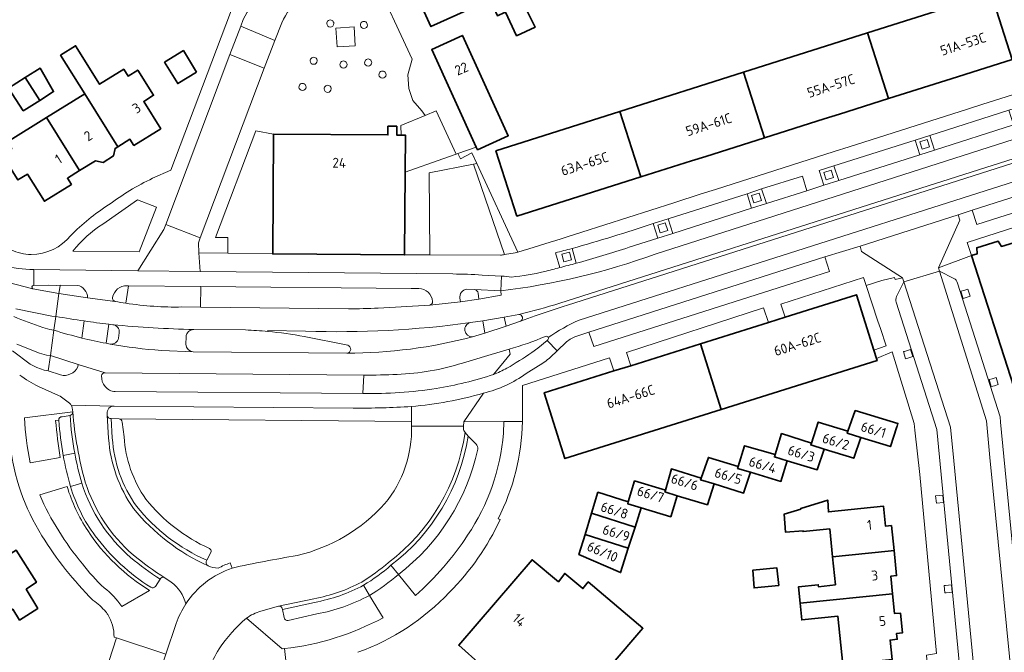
# Model space of a CAD drawing. Extents: x 152761 to 155748, y 459947 to 462743.
# Tile 188 of 256: x 154836 to 154970, y 461693 to 461779. Entities that reach past the tile are written whole.
import ezdxf
from ezdxf.enums import TextEntityAlignment as Align

# ---------------------------------------------------------------- set-up
doc = ezdxf.new("R2010")
doc.units = 0
doc.header["$LTSCALE"] = 0.75
for name, color, linetype, lineweight in [('B-RO-GR-BEPLANTING_CULTUUR_BODEMBEDEKKER-GV', 251, 'CONTINUOUS', 18), ('B-RO-GR-BEPLANTING_CULTUUR_HEESTERS-GV', 251, 'CONTINUOUS', 18), ('B-RO-GR-GROENVOORZIENING-GV', 251, 'CONTINUOUS', 18), ('B-RO-IE-TERREINAFSCHEIDING_KUNSTMATIG_HEKWERK-G', 251, 'IE-TERREINAFSCHEIDING-KUNSTMATIG', 18), ('B-RO-OG-BEBOUWING-GV', 6, 'CONTINUOUS', 35), ('B-RO-OG-BEBOUWING-T18', 1, 'CONTINUOUS', 18), ('B-RO-OG-TERREIN_CULTUURSCHEIDING-GV', 251, 'CONTINUOUS', 18), ('B-RO-VH-VERHARDING_ASFALT-GV', 251, 'CONTINUOUS', 18), ('B-RO-VH-VERHARDING_BETONSTRAATSTEEN-GV', 251, 'CONTINUOUS', 18), ('B-RO-VH-VERHARDING_STRAATBAKSTEEN-GV', 251, 'CONTINUOUS', 18), ('B-RO-VH-VERHARDING_TEGEL-GV', 251, 'CONTINUOUS', 18)]:
    doc.layers.add(name, color=color, linetype=linetype, lineweight=lineweight)
doc.styles.add('NLCS-ISO-M200-T18', font='NLCS-ISO.ttf', dxfattribs={"height": 0.36})
doc.linetypes.add('IE-TERREINAFSCHEIDING-KUNSTMATIG', pattern='A,4,[82,NLCS.SHX,S=0.75,R=90,X=0,Y=0],4,-2', length=10)

msp = doc.modelspace()

# ---------------------------------------------------------------- linework, layer by layer
at = {"layer": 'B-RO-GR-BEPLANTING_CULTUUR_BODEMBEDEKKER-GV'}
for points in [[(154878.844, 461778.267, 1.0385078), (154877.883, 461778.259)], [(154877.883, 461778.259, 0.9635737), (154878.844, 461778.267)], [(154883.416, 461778.06, 1.0374195), (154882.454, 461778.052)], [(154882.454, 461778.052, 0.9646595), (154883.416, 461778.06)], [(154876.59, 461773.201, 1.0374195), (154875.628, 461773.193)], [(154883.997, 461772.964, 1.0385078), (154883.036, 461772.956)], [(154875.628, 461773.193, 0.9625806), (154876.59, 461773.201)], [(154880.642, 461772.695, 1.0374195), (154879.68, 461772.687)], [(154879.68, 461772.687, 0.9625806), (154880.642, 461772.695)], [(154883.036, 461772.956, 0.9656548), (154883.997, 461772.964)], [(154885.944, 461771.328, 1.0374195), (154884.982, 461771.32)], [(154884.982, 461771.32, 0.9646595), (154885.944, 461771.328)], [(154875.074, 461769.653, 1.0374195), (154874.112, 461769.645)], [(154874.112, 461769.645, 0.9646595), (154875.074, 461769.653)], [(154878.508, 461769.394, 1.0374195), (154877.546, 461769.386)], [(154877.546, 461769.386, 0.9625806), (154878.508, 461769.394)], [(154843.015, 461725.051, 0.3561099), (154843.39, 461725.53)], [(154836.817, 461724.732, 0.0318499), (154837.59, 461718.612)], [(154841.665, 461719.35, -0.0094223), (154841.06, 461724.342)], [(154841.508, 461724.389, -0.4711447), (154841.933, 461724.868)], [(154896.473, 461723.307, 0.1665838), (154896.672, 461722.711)], [(154897.025, 461708.77, 0.1268435), (154901.902, 461722.62)], [(154898.404, 461720.444, -0.1781618), (154887.617, 461703.442)], [(154898.164, 461721.149, -0.1821777), (154898.404, 461720.444)], [(154845.416, 461709.395, -0.0701998), (154842.622, 461715.377)], [(154838.898, 461714.238, 0.0682022), (154844.691, 461704.899)], [(154853.831, 461701.272, -0.1093219), (154845.416, 461709.395)], [(154889.934, 461700.602, 0.0682198), (154897.025, 461708.77)], [(154844.691, 461704.899, 0.0476083), (154847.659, 461701.628)], [(154847.659, 461701.628, -0.0817155), (154850.052, 461699.114)], [(154883.687, 461700.594, -0.0768915), (154876.546, 461698.087)], [(154868.935, 461698.469, 0.0794138), (154866.978, 461697.51)], [(154871.851, 461698.804, 0.4005317), (154871.337, 461699.154)], [(154872.628, 461697.21, -0.4435535), (154872.111, 461697.581)], [(154872.145, 461693.375, 0.0957871), (154885.552, 461697.575)]]:
    msp.add_lwpolyline(points, format="xyb", dxfattribs=at)
at = {"layer": 'B-RO-GR-BEPLANTING_CULTUUR_BODEMBEDEKKER-GV', "flags": 128}
msp.add_lwpolyline([(154864.433, 461747.065), (154870.559, 461746.983), (154870.675, 461763.265), (154868.26, 461763.693), (154862.779, 461749.193), (154864.433, 461749.21)], close=True, dxfattribs=at)
for points in [[(154843.39, 461725.53), (154836.817, 461724.732)], [(154841.06, 461724.342), (154841.508, 461724.389)], [(154841.933, 461724.868), (154843.015, 461725.051)], [(154901.902, 461722.62), (154901.929, 461724.201), (154896.49, 461724.194), (154896.484, 461723.582), (154896.473, 461723.307)], [(154896.672, 461722.711), (154897.115, 461722.247), (154898.164, 461721.149)], [(154837.59, 461718.612), (154841.665, 461719.35)], [(154842.622, 461715.377), (154838.898, 461714.238)], [(154887.617, 461703.442), (154889.934, 461700.602)], [(154850.052, 461699.114), (154853.831, 461701.272)], [(154885.552, 461697.575), (154883.687, 461700.594)], [(154871.337, 461699.154), (154868.935, 461698.469)], [(154872.111, 461697.581), (154871.877, 461698.682), (154871.851, 461698.804)], [(154866.978, 461697.51), (154871.827, 461693.34), (154872.145, 461693.375)], [(154876.546, 461698.087), (154872.628, 461697.21)]]:
    msp.add_lwpolyline(points, dxfattribs=at)
at = {"layer": 'B-RO-GR-BEPLANTING_CULTUUR_HEESTERS-GV', "flags": 128}
for points in [[(154881.759, 461775.265), (154881.598, 461777.811), (154879.145, 461777.656), (154879.305, 461775.11)], [(154897.804, 461759.182), (154898.258, 461759.273), (154897.591, 461760.708), (154896.056, 461759.907), (154895.718, 461760.625), (154895.49, 461760.544), (154893.666, 461759.898), (154888.552, 461758.085), (154888.539, 461758.08), (154888.459, 461746.892), (154888.458, 461746.856), (154891.889, 461746.871), (154891.808, 461757.977)], [(154898.258, 461759.273), (154897.804, 461759.182), (154902.041, 461746.88), (154903.483, 461747.126), (154903.854, 461747.232)]]:
    msp.add_lwpolyline(points, close=True, dxfattribs=at)
msp.add_lwpolyline([(154843.416, 461747.374), (154852.417, 461747.277), (154854.76, 461753.328), (154852.182, 461754.306), (154847.467, 461751.039)], dxfattribs=at)
at = {"layer": 'B-RO-GR-BEPLANTING_CULTUUR_HEESTERS-GV'}
msp.add_lwpolyline([(154847.467, 461751.039, 0.0813802), (154843.416, 461747.374)], format="xyb", dxfattribs=at)
at = {"layer": 'B-RO-GR-GROENVOORZIENING-GV', "flags": 128}
for points in [[(154959.765, 461761.506), (154959.446, 461762.511), (154958.442, 461762.193), (154958.76, 461761.188)], [(154945.413, 461758.037), (154945.73, 461757.046), (154946.723, 461757.363), (154946.406, 461758.354)], [(154936.605, 461755.235), (154935.6, 461754.912), (154935.917, 461753.926), (154936.922, 461754.25)], [(154923.187, 461749.853), (154924.207, 461750.184), (154923.878, 461751.196), (154922.859, 461750.865)], [(154909.805, 461746.928), (154910.08, 461745.892), (154911.123, 461746.169), (154910.849, 461747.205)], [(154964.734, 461741.072), (154965.284, 461741.239), (154964.993, 461742.196), (154964.429, 461742.024), (154964.036, 461741.905), (154964.327, 461740.948)], [(154956.37, 461733.75), (154956.234, 461733.708), (154956.525, 461732.752), (154956.676, 461732.797), (154957.482, 461733.042), (154957.191, 461733.999)], [(154968.271, 461730.036), (154967.853, 461729.909), (154968.144, 461728.952), (154968.576, 461729.084), (154969.1, 461729.243), (154968.809, 461730.2)], [(154960.587, 461714.142), (154960.696, 461713.148), (154961.682, 461713.235), (154961.594, 461714.231)], [(154961.927, 461701.943), (154961.748, 461701.927), (154961.836, 461700.931), (154962.036, 461700.949), (154962.832, 461701.019), (154962.744, 461702.015)]]:
    msp.add_lwpolyline(points, close=True, dxfattribs=at)
at = {"layer": 'B-RO-IE-TERREINAFSCHEIDING_KUNSTMATIG_HEKWERK-G', "flags": 128}
for points in [[(154895.718, 461760.625), (154898.196, 461761.503)], [(154893.666, 461759.898), (154895.49, 461760.544)], [(154895.49, 461760.544), (154895.718, 461760.625)], [(154888.552, 461758.085), (154893.666, 461759.898)], [(154888.539, 461758.08), (154888.552, 461758.085)], [(154888.551, 461758.085), (154888.552, 461758.085)]]:
    msp.add_lwpolyline(points, dxfattribs=at)
at = {"layer": 'B-RO-OG-BEBOUWING-GV', "flags": 128}
for points in [[(154897.763, 461780.464), (154900.081, 461781.518), (154901.08, 461779.322), (154902.031, 461779.771), (154902.151, 461779.828), (154903.665, 461776.61), (154906.179, 461777.772), (154903.937, 461782.34), (154903.757, 461782.258), (154900.41, 461789.634), (154894.764, 461787.072)], [(154897.763, 461780.464), (154894.764, 461787.072), (154889.043, 461784.476), (154892.05, 461777.865)], [(154963.561, 461771.051), (154965.551, 461771.681), (154971.007, 461773.409), (154968.162, 461782.356), (154951.342, 461777.01), (154954.18, 461768.081)], [(154898.196, 461761.503), (154898.37, 461761.122), (154902.543, 461763.023), (154896.328, 461776.666), (154892.155, 461774.765)], [(154947.539, 461765.979), (154954.18, 461768.081), (154951.342, 461777.01), (154934.521, 461771.663), (154937.353, 461762.754), (154945.466, 461765.323)], [(154849.497, 461761.529), (154851.16, 461762.565), (154851.691, 461761.713), (154855.343, 461763.993), (154853.032, 461767.695), (154854.361, 461768.522), (154852.223, 461771.958), (154850.894, 461771.131), (154850.31, 461772.07), (154847.027, 461770.027), (154843.773, 461775.245), (154841.737, 461773.975), (154845.014, 461768.72)], [(154860.215, 461771.686), (154858.418, 461774.597), (154855.865, 461773.021), (154857.662, 461770.111)], [(154838.905, 461767.84), (154840.792, 461769.037), (154839.095, 461771.986), (154838.974, 461772.196), (154836.934, 461770.921)], [(154836.934, 461770.921), (154834.674, 461769.509), (154836.675, 461766.427), (154837.092, 461766.691), (154838.905, 461767.84)], [(154927.433, 461759.614), (154929.378, 461760.23), (154937.353, 461762.754), (154934.521, 461771.663), (154917.708, 461766.319), (154920.534, 461757.43)], [(154844.322, 461758.301), (154846.478, 461759.646), (154847.525, 461759.408), (154848.907, 461760.287), (154849.134, 461761.302), (154849.497, 461761.529), (154845.014, 461768.72), (154839.833, 461765.5)], [(154839.833, 461765.5), (154834.524, 461762.201), (154835.107, 461761.262), (154833.809, 461760.455), (154835.93, 461757.023), (154837.237, 461757.835), (154839.536, 461754.135), (154843.199, 461756.416), (154842.667, 461757.27), (154844.322, 461758.301)], [(154909.301, 461753.874), (154911.121, 461754.45), (154920.534, 461757.43), (154917.708, 461766.319), (154900.88, 461760.97), (154903.73, 461752.11)], [(154888.459, 461746.892), (154888.539, 461758.08), (154888.575, 461763.122), (154888.014, 461763.126), (154887.393, 461763.13), (154887.401, 461764.32), (154886.209, 461764.328), (154886.2, 461763.154), (154870.675, 461763.265), (154870.559, 461746.983), (154888.458, 461746.856)], [(154965.462, 461746.749), (154971.212, 461728.933), (154972.986, 461726.498), (154979.824, 461731.755), (154981.703, 461729.293), (154988.614, 461734.504), (154989.039, 461733.936), (154983.144, 461752.202), (154982.89, 461752.112), (154982.19, 461752.712), (154979.541, 461751.815), (154979.34, 461751.015), (154975.29, 461749.77), (154969.525, 461747.998), (154969.099, 461748.704), (154966.183, 461747.808), (154966.227, 461746.985)], [(154952.208, 461733.888), (154949.841, 461741.428), (154940.166, 461738.39), (154937.875, 461737.671), (154928.638, 461734.771), (154931.443, 461725.838), (154952.646, 461732.494), (154952.552, 461732.793)], [(154916.885, 461731.081), (154907.436, 461728.115), (154910.24, 461719.181), (154931.443, 461725.838), (154928.638, 461734.771), (154919.175, 461731.8)], [(154948.688, 461722.899), (154948.588, 461722.614), (154950.44, 461722.059), (154954.46, 461720.822), (154955.324, 461723.506), (154955.354, 461723.6), (154955.47, 461723.959), (154949.673, 461725.695)], [(154950.44, 461722.059), (154948.588, 461722.614), (154948.688, 461722.899), (154944.642, 461724.131), (154943.717, 461721.282), (154943.637, 461721.035), (154945.473, 461720.485), (154949.469, 461719.223)], [(154940.447, 461718.898), (154944.506, 461717.658), (154945.473, 461720.485), (154943.637, 461721.035), (154943.717, 461721.282), (154939.676, 461722.576), (154938.801, 461719.716), (154938.71, 461719.418)], [(154933.778, 461718.096), (154933.704, 461717.856), (154935.465, 461717.328), (154939.576, 461716.077), (154940.447, 461718.898), (154938.71, 461719.418), (154938.801, 461719.716), (154934.644, 461720.921)], [(154935.465, 461717.328), (154933.704, 461717.856), (154933.778, 461718.096), (154929.723, 461719.348), (154928.765, 461716.533), (154928.678, 461716.277), (154930.497, 461715.732), (154934.516, 461714.509)], [(154930.497, 461715.732), (154928.678, 461716.277), (154928.765, 461716.533), (154924.717, 461717.783), (154923.892, 461714.886), (154923.824, 461714.647), (154925.509, 461714.142), (154929.588, 461712.91)], [(154920.608, 461712.503), (154924.619, 461711.291), (154925.509, 461714.142), (154923.824, 461714.647), (154923.892, 461714.886), (154919.71, 461716.157), (154918.847, 461713.301), (154918.772, 461713.053)], [(154919.763, 461709.857), (154920.608, 461712.503), (154918.772, 461713.053), (154918.847, 461713.301), (154914.732, 461714.62), (154913.851, 461711.752)], [(154946.601, 461705.844), (154954.15, 461706.609), (154954.946, 461706.69), (154954.598, 461710.082), (154953.802, 461710), (154953.525, 461712.706), (154946.029, 461711.937), (154945.944, 461713.553), (154942.268, 461712.419), (154942.276, 461712.322), (154940.026, 461711.652), (154940.199, 461709.198), (154942.585, 461709.371), (154942.595, 461709.263), (154946.211, 461709.641)], [(154918.85, 461706.999), (154919.763, 461709.857), (154913.851, 461711.752), (154912.97, 461708.883)], [(154912.97, 461708.883), (154912.132, 461706.154), (154917.795, 461703.695), (154918.85, 461706.999)], [(154834.272, 461705.86), (154834.352, 461705.733), (154826.938, 461701.066), (154824.575, 461699.57), (154823.631, 461698.977), (154824.69, 461697.291), (154825.598, 461697.088), (154828.353, 461698.837), (154830.392, 461695.626), (154835.236, 461698.741), (154836.17, 461697.258), (154838.633, 461698.822), (154837.061, 461701.429), (154838.451, 461702.395), (154835.681, 461706.748)], [(154954.15, 461706.609), (154946.601, 461705.844), (154946.991, 461702.038), (154944.708, 461701.753), (154944.662, 461702.037), (154941.959, 461701.762), (154942.183, 461699.562), (154954.743, 461700.827), (154954.499, 461703.208), (154955.295, 461703.29), (154954.946, 461706.69)], [(154907.361, 461680.42), (154920.839, 461696.129), (154913.414, 461702.422), (154912.692, 461701.534), (154910.218, 461703.583), (154909.353, 461702.455), (154905.79, 461705.44), (154895.83, 461693.82), (154898.883, 461691.147), (154897.823, 461690.093), (154900.845, 461687.528), (154900.08, 461686.689), (154901.351, 461685.614), (154900.494, 461684.695), (154905.381, 461680.535), (154906.176, 461681.426)], [(154939.297, 461701.932), (154939.041, 461704.337), (154935.784, 461704.04), (154935.946, 461701.608)], [(154942.183, 461699.562), (154942.416, 461697.267), (154947.325, 461697.771), (154947.999, 461691.195), (154954.679, 461691.88), (154954.407, 461694.536), (154955.378, 461694.636), (154955.296, 461695.432), (154956.092, 461695.513), (154955.816, 461698.202), (154955.021, 461698.121), (154954.743, 461700.827)]]:
    msp.add_lwpolyline(points, close=True, dxfattribs=at)
at = {"layer": 'B-RO-OG-TERREIN_CULTUURSCHEIDING-GV', "flags": 128}
msp.add_lwpolyline([(154888.539, 461758.08), (154888.552, 461758.085), (154893.666, 461759.898), (154895.49, 461760.544), (154892.768, 461766.419), (154891.248, 461765.78), (154887.974, 461764.404), (154888.014, 461763.126), (154888.575, 461763.122)], close=True, dxfattribs=at)
for points in [[(154902.041, 461746.88), (154897.804, 461759.182), (154891.808, 461757.977), (154891.889, 461746.871)], [(154891.889, 461746.871), (154901.514, 461746.812)], [(154866.847, 461736.648), (154859.825, 461736.711)], [(154858.787, 461735.721), (154858.767, 461734.715)], [(154880.733, 461734.57), (154874.836, 461735.754)], [(154859.757, 461733.698), (154880.633, 461733.513)], [(154889.405, 461723.606), (154889.401, 461724.239), (154849.678, 461724.565)], [(154850.115, 461724.137), (154850.352, 461722.13)], [(154862.197, 461706.519), (154861.594, 461705.381)], [(154864.771, 461705.026), (154865.025, 461704.315)]]:
    msp.add_lwpolyline(points, dxfattribs=at)
at = {"layer": 'B-RO-OG-TERREIN_CULTUURSCHEIDING-GV'}
for points in [[(154901.514, 461746.812, 0.0034921), (154902.041, 461746.88)], [(154859.825, 461736.711, 0.4033373), (154858.787, 461735.721)], [(154869.883, 461736.46, 0.0151343), (154866.847, 461736.648)], [(154874.836, 461735.754, 0.0250163), (154869.883, 461736.46)], [(154858.767, 461734.715, 0.3891413), (154859.757, 461733.698)], [(154880.633, 461733.513, 0.8743137), (154880.733, 461734.57)], [(154849.678, 461724.565, -0.375718), (154850.115, 461724.137)], [(154885.798, 461713.079, 0.181141), (154889.405, 461723.606)], [(154850.352, 461722.13, 0.1377295), (154853.319, 461713.685)], [(154853.319, 461713.685, 0.1178932), (154861.957, 461706.971)], [(154873.867, 461706.025, 0.1523813), (154885.798, 461713.079)], [(154861.957, 461706.971, -0.3181626), (154862.197, 461706.519)], [(154861.594, 461705.381, 0.4688759), (154861.765, 461704.632)], [(154865.025, 461704.315, -0.0110634), (154873.867, 461706.025)], [(154861.765, 461704.632, 0.0842464), (154863.139, 461704.288)], [(154863.139, 461704.288, -0.0389992), (154864.771, 461705.026)]]:
    msp.add_lwpolyline(points, format="xyb", dxfattribs=at)
at = {"layer": 'B-RO-VH-VERHARDING_ASFALT-GV', "flags": 128}
for points in [[(154909.54, 461740.295), (154957.578, 461755.587), (154999.6, 461768.947), (155002.92, 461770.353)], [(155003.787, 461766.912), (155003.262, 461769.033), (154999.761, 461768.441), (154955.068, 461754.212), (154910.573, 461740.03)], [(154992.164, 461769.263), (154922.512, 461746.95)], [(154922.512, 461746.95), (154992.164, 461769.263)], [(154982.069, 461767.969), (154978.189, 461766.733), (154973.205, 461765.133), (154971.183, 461764.497), (154960.461, 461761.077), (154958.451, 461760.444), (154947.432, 461756.943), (154945.43, 461756.299), (154943.122, 461755.558), (154937.632, 461753.825)], [(154994.919, 461764.351), (154912.194, 461737.988)], [(154912.194, 461737.988), (154994.919, 461764.351)], [(154913.5, 461736.356), (154945.543, 461746.566), (154950.328, 461748.041), (154963.65, 461752.278), (154965.542, 461752.935), (154998.365, 461763.383), (155000.359, 461764.002)], [(154937.632, 461753.825), (154935.594, 461753.174), (154924.887, 461749.746), (154922.867, 461749.114), (154918.97, 461747.881)], [(154835.638, 461739.529), (154840.564, 461738.549), (154841.087, 461738.495), (154841.51, 461741.591), (154837.988, 461742.261), (154828.363, 461744.732)], [(154828.363, 461744.732), (154837.988, 461742.261)], [(154895.022, 461744.254), (154860.681, 461744.587), (154852.216, 461744.696), (154838.083, 461744.846), (154838.099, 461742.696), (154840.112, 461742.745), (154841.129, 461742.712), (154841.664, 461742.64), (154841.667, 461742.735), (154843.988, 461742.713)], [(154838.099, 461742.696), (154838.083, 461744.846)], [(154896.895, 461742.186), (154897.958, 461742.143), (154901.521, 461741.962), (154901.638, 461743.958), (154899.002, 461744.113)], [(154903.006, 461743.846), (154901.979, 461743.938), (154901.638, 461743.958), (154901.521, 461741.962)], [(154972.587, 461672.316), (154972.518, 461673.081), (154972.114, 461677.203), (154967.981, 461719.329), (154967.49, 461724.33), (154961.103, 461744.657), (154956.293, 461743.175), (154962.636, 461723.462), (154963.077, 461718.887)], [(154841.51, 461741.591), (154841.664, 461742.64), (154841.129, 461742.712), (154840.112, 461742.745), (154838.099, 461742.696)], [(154850.766, 461742.669), (154850.976, 461742.667), (154860.793, 461742.575), (154889.372, 461742.307), (154890.383, 461742.295)], [(154837.988, 461742.261), (154841.51, 461741.591)], [(154849.156, 461740.528), (154845.406, 461741.012), (154841.51, 461741.591), (154841.087, 461738.495)], [(154901.521, 461741.962), (154901.597, 461741.372), (154898.567, 461740.856), (154896.064, 461740.46), (154891.884, 461740.041), (154884.864, 461739.628)], [(154895.985, 461740.958), (154896.064, 461740.46), (154898.567, 461740.856), (154898.437, 461741.645)], [(154897.958, 461742.143), (154896.895, 461742.186)], [(154845.406, 461741.012), (154849.156, 461740.528)], [(154891.884, 461740.041), (154896.064, 461740.46), (154895.985, 461740.958)], [(154839.305, 461737), (154840.28, 461736.702), (154840.827, 461736.611), (154841.087, 461738.495), (154840.564, 461738.549), (154835.638, 461739.529)], [(154880.851, 461739.545), (154860.733, 461739.747), (154858.208, 461739.773)], [(154897.434, 461737.656), (154899.091, 461737.903), (154902.008, 461738.381), (154903.967, 461738.753)], [(154903.967, 461738.753), (154902.008, 461738.381), (154902.265, 461737.163)], [(154848.3, 461737.436), (154847.94, 461734.837), (154848.461, 461734.742)], [(154848.827, 461737.368), (154848.3, 461737.436)], [(154848.3, 461737.436), (154848.827, 461737.368)], [(154897.709, 461735.736), (154899.383, 461736.211), (154899.091, 461737.903), (154897.434, 461737.656)], [(154906.192, 461738.55), (154904.19, 461737.835), (154902.265, 461737.163), (154899.383, 461736.211), (154897.709, 461735.736)], [(154902.265, 461737.163), (154904.19, 461737.835)], [(154835.787, 461734.706), (154838.861, 461733.489), (154839.83, 461733.234), (154840.359, 461733.174), (154840.827, 461736.611), (154840.28, 461736.702), (154839.305, 461737)], [(154840.827, 461736.611), (154840.359, 461733.174), (154844.114, 461731.981), (154847.787, 461730.849), (154882.906, 461730.504)], [(154849.595, 461735.548), (154849.705, 461736.264)], [(154859.825, 461736.711), (154866.847, 461736.648)], [(154869.883, 461736.46), (154869.885, 461736.59), (154875.006, 461736.503)], [(154911.839, 461735.818), (154913.5, 461736.356)], [(154835.184, 461733.818), (154837.596, 461731.991), (154838.527, 461731.542), (154839.507, 461731.202), (154840.051, 461731.122), (154840.359, 461733.174), (154839.83, 461733.234), (154838.861, 461733.489), (154835.787, 461734.706)], [(154848.461, 461734.742), (154847.94, 461734.837)], [(154908.269, 461732.951), (154909.184, 461733.822), (154907.835, 461735.24), (154906.568, 461734.171), (154905.741, 461733.577)], [(154907.835, 461735.24), (154909.184, 461733.822), (154910.471, 461735.047)], [(154841.706, 461730.538), (154840.051, 461731.122), (154839.507, 461731.202), (154838.527, 461731.542), (154837.596, 461731.991), (154835.184, 461733.818)], [(154880.633, 461733.513), (154859.757, 461733.698), (154855.433, 461733.872)], [(154896.348, 461732.156), (154899.776, 461733.177), (154902.646, 461734.031)], [(154847.787, 461730.849), (154844.114, 461731.981), (154844.065, 461731.658)], [(154904.992, 461730.731), (154906.674, 461731.768)], [(154838.732, 461728.995), (154841.475, 461727.753)], [(154882.81, 461728.03), (154849.146, 461728.284)], [(154843.202, 461726.423), (154849.01, 461726.323), (154881.499, 461726.036)], [(154849.01, 461726.323), (154843.202, 461726.423)], [(154843.324, 461726.059), (154843.39, 461725.53)], [(154848.26, 461721.938), (154848.069, 461725.084), (154848.055, 461725.287)], [(154896.473, 461723.307), (154896.484, 461723.582), (154889.405, 461723.606)], [(154963.077, 461718.887), (154967.152, 461676.638), (154967.582, 461672.183), (154967.596, 461671.579), (154972.628, 461672.071)], [(154865.025, 461704.315), (154864.771, 461705.026)], [(154855.908, 461702.999), (154856.753, 461702.412)], [(154868.935, 461698.469), (154871.337, 461699.154), (154876.125, 461700.145)], [(154857.435, 461696.805), (154856.04, 461692.599), (154854.759, 461688.734), (154854.546, 461688.149), (154860.233, 461686.311), (154860.597, 461687.475)]]:
    msp.add_lwpolyline(points, dxfattribs=at)
at = {"layer": 'B-RO-VH-VERHARDING_ASFALT-GV'}
for points in [[(154922.512, 461746.95, -0.0566934), (154901.521, 461741.962)], [(154901.521, 461741.962, 0.0566934), (154922.512, 461746.95)], [(154918.97, 461747.881, -0.0101438), (154911.776, 461745.704)], [(154838.083, 461744.846, -0.0537722), (154829.75, 461746.194)], [(154911.776, 461745.704, -0.0009532), (154909.555, 461745.13)], [(154899.002, 461744.113, 0.0173327), (154895.022, 461744.254)], [(154907.446, 461744.594, -0.0400906), (154903.006, 461743.846)], [(154909.555, 461745.13, -0.001004), (154907.446, 461744.594)], [(154838.099, 461742.696, 0.4098355), (154837.845, 461742.506)], [(154837.845, 461742.506, -0.4098355), (154838.099, 461742.696)], [(154843.988, 461742.713, -0.3594473), (154845.406, 461741.012)], [(154848.807, 461741.052, -0.3691211), (154850.766, 461742.669)], [(154837.845, 461742.506, 0.3534839), (154837.988, 461742.261)], [(154837.988, 461742.261, -0.3534839), (154837.845, 461742.506)], [(154890.383, 461742.295, -0.3727188), (154892.276, 461740.531)], [(154896.895, 461742.186, 0.4339128), (154895.985, 461740.958)], [(154895.985, 461740.958, -0.4339128), (154896.895, 461742.186)], [(154898.437, 461741.645, 0.3674517), (154897.958, 461742.143)], [(154849.156, 461740.528, -0.4180616), (154848.807, 461741.052)], [(154850.593, 461740.285, -0.0075564), (154849.156, 461740.528)], [(154858.208, 461739.773, -0.0422793), (154850.593, 461740.285)], [(154892.276, 461740.531, -0.3992039), (154891.884, 461740.041)], [(154903.967, 461738.753, 0.0204307), (154909.54, 461740.295)], [(154910.573, 461740.03, 0.01224), (154906.192, 461738.55)], [(154884.864, 461739.628, -0.0176901), (154880.851, 461739.545)], [(154904.19, 461737.835, 0.8703472), (154903.967, 461738.753)], [(154835.375, 461738.467, 0.0109372), (154839.305, 461737)], [(154839.305, 461737, -0.0109372), (154835.375, 461738.467)], [(154841.087, 461738.495, 0.0080472), (154844.959, 461737.872)], [(154844.959, 461737.872, 0.0071784), (154848.3, 461737.436)], [(154849.705, 461736.264, 0.4178501), (154848.827, 461737.368)], [(154848.827, 461737.368, 0.018276), (154859.825, 461736.711)], [(154875.006, 461736.503, 0.04365), (154897.434, 461737.656)], [(154897.434, 461737.656, 0.9629602), (154897.709, 461735.736)], [(154912.194, 461737.988, 0.0476262), (154907.98, 461735.625)], [(154907.98, 461735.625, -0.0476262), (154912.194, 461737.988)], [(154844.631, 461735.56, -0.0145127), (154840.827, 461736.611)], [(154866.847, 461736.648, -0.0151343), (154869.883, 461736.46)], [(154847.94, 461734.837, -0.0123931), (154844.631, 461735.56)], [(154848.461, 461734.742, 0.4164432), (154849.595, 461735.548)], [(154855.433, 461733.872, -0.0278219), (154848.461, 461734.742)], [(154897.709, 461735.736, -0.0654028), (154880.633, 461733.513)], [(154902.646, 461734.031, 0.0311459), (154907.584, 461735.783)], [(154907.584, 461735.783, -0.4189901), (154907.98, 461735.625)], [(154907.98, 461735.625, -0.3968692), (154907.835, 461735.24)], [(154910.471, 461735.047, -0.0724322), (154911.839, 461735.818)], [(154905.741, 461733.577, -0.0186792), (154902.353, 461731.46)], [(154887.444, 461730.624, 0.0696189), (154896.348, 461732.156)], [(154906.674, 461731.768, 0.0373626), (154908.269, 461732.951)], [(154844.065, 461731.658, -0.3588464), (154841.706, 461730.538)], [(154847.314, 461730.41, -0.3903808), (154847.787, 461730.849)], [(154882.906, 461730.504, 0.0119028), (154887.444, 461730.624)], [(154900.543, 461730.602, -0.0357383), (154892.767, 461728.688)], [(154899.175, 461728.081, 0.0966766), (154904.992, 461730.731)], [(154902.353, 461731.46, -0.0433132), (154900.543, 461730.602)], [(154836.181, 461730.535, 0.0570351), (154838.732, 461728.995)], [(154849.146, 461728.284, -0.4204218), (154847.314, 461730.41)], [(154892.767, 461728.688, -0.0415764), (154882.81, 461728.03)], [(154889.388, 461726.26, 0.0505938), (154899.175, 461728.081)], [(154841.475, 461727.753, -0.0532753), (154842.929, 461726.714)], [(154842.929, 461726.714, -0.1063878), (154843.202, 461726.423)], [(154843.202, 461726.423, -0.1037865), (154843.324, 461726.059)], [(154843.39, 461725.53, 0.0474028), (154845.087, 461715.979)], [(154848.055, 461725.287, -0.4414712), (154849.01, 461726.323)], [(154881.499, 461726.036, 0.0169828), (154889.388, 461726.26)], [(154889.405, 461723.606, -0.181141), (154885.798, 461713.079)], [(154886.293, 461705.073, 0.1967788), (154896.672, 461722.711)], [(154896.672, 461722.711, -0.1665838), (154896.473, 461723.307)], [(154851.639, 461712.424, -0.1378097), (154848.26, 461721.938)], [(154845.087, 461715.979, 0.1388103), (154851.582, 461706.129)], [(154861.765, 461704.632, -0.1173136), (154851.639, 461712.424)], [(154885.798, 461713.079, -0.1523813), (154873.867, 461706.025)], [(154851.582, 461706.129, 0.0356619), (154855.908, 461702.999)], [(154873.867, 461706.025, 0.0110634), (154865.025, 461704.315)], [(154865.025, 461704.315, 0.1652329), (154858.753, 461699.444)], [(154858.753, 461699.444, -0.1652329), (154865.025, 461704.315)], [(154863.139, 461704.288, -0.0842464), (154861.765, 461704.632)], [(154864.771, 461705.026, 0.0389992), (154863.139, 461704.288)], [(154882.648, 461702.42, 0.0419283), (154886.293, 461705.073)], [(154856.753, 461702.412, -0.1738999), (154858.753, 461699.444)], [(154876.125, 461700.145, 0.0768179), (154882.648, 461702.42)], [(154858.753, 461699.444, 0.0598848), (154857.435, 461696.805)], [(154866.978, 461697.51, -0.0794138), (154868.935, 461698.469)], [(154863.255, 461693.335, -0.063822), (154866.978, 461697.51)], [(154860.672, 461687.714, -0.0507051), (154863.255, 461693.335)]]:
    msp.add_lwpolyline(points, format="xyb", dxfattribs=at)
at = {"layer": 'B-RO-VH-VERHARDING_BETONSTRAATSTEEN-GV', "flags": 128}
for points in [[(154942.964, 461813.857), (154961.838, 461822.436), (154963.656, 461823.302), (154961.878, 461827.441), (154877.481, 461789.153), (154877.083, 461788.972), (154875.49, 461788.189), (154873.78, 461787.143), (154872.175, 461785.94), (154870.691, 461784.592), (154869.341, 461783.109), (154868.137, 461781.506), (154867.089, 461779.797), (154866.54, 461778.826), (154866.199, 461777.928), (154870.853, 461775.976), (154871.78, 461778.364)], [(155006.862, 461772.052), (155002.92, 461770.353), (154999.6, 461768.947), (154957.578, 461755.587), (154909.54, 461740.295)], [(154910.573, 461740.03), (154955.068, 461754.212), (154999.761, 461768.441), (155003.262, 461769.033), (155006.623, 461769.579)], [(155000.359, 461764.002), (154998.365, 461763.383), (154965.542, 461752.935), (154966.179, 461750.971), (155003.369, 461762.784), (155002.766, 461764.655)], [(154918.97, 461747.881), (154922.867, 461749.114), (154922.235, 461751.106)], [(154908.968, 461747.128), (154909.555, 461745.13)], [(154911.776, 461745.704), (154911.211, 461747.717)], [(154911.211, 461747.717), (154911.776, 461745.704)], [(154904.19, 461737.835), (154906.192, 461738.55)], [(154849.705, 461736.264), (154849.595, 461735.548)], [(154875.006, 461736.503), (154869.885, 461736.59), (154869.883, 461736.46)], [(154858.767, 461734.715), (154858.787, 461735.721)], [(154874.836, 461735.754), (154880.733, 461734.57)], [(154855.433, 461733.872), (154859.757, 461733.698)], [(154843.015, 461725.051), (154841.933, 461724.868)], [(154848.069, 461725.084), (154848.26, 461721.938)], [(154849.678, 461724.565), (154848.61, 461724.608), (154848.758, 461721.984)], [(154848.758, 461721.984), (154848.61, 461724.608)], [(154850.352, 461722.13), (154850.115, 461724.137)], [(154897.115, 461722.247), (154896.672, 461722.711)], [(154898.164, 461721.149), (154897.115, 461722.247)], [(154842.087, 461719.624), (154843.655, 461719.9)], [(154843.655, 461719.9), (154842.087, 461719.624)], [(154843.09, 461715.382), (154844.608, 461715.835)], [(154844.608, 461715.835), (154843.09, 461715.382)], [(154861.594, 461705.381), (154862.197, 461706.519)], [(154886.609, 461704.685), (154887.617, 461703.442)], [(154887.617, 461703.442), (154886.609, 461704.685)], [(154854.606, 461701.828), (154855.264, 461702.8)], [(154855.264, 461702.8), (154855.352, 461702.929)], [(154883.687, 461700.594), (154882.895, 461701.985)], [(154882.895, 461701.985), (154883.687, 461700.594)], [(154876.125, 461700.145), (154871.337, 461699.154)], [(154871.851, 461698.804), (154871.877, 461698.682), (154876.225, 461699.655)], [(154876.225, 461699.655), (154871.877, 461698.682), (154872.111, 461697.581)], [(154872.628, 461697.21), (154876.546, 461698.087)]]:
    msp.add_lwpolyline(points, dxfattribs=at)
at = {"layer": 'B-RO-VH-VERHARDING_BETONSTRAATSTEEN-GV'}
for points in [[(154871.78, 461778.364, -0.1949392), (154877.84, 461784.241)], [(154922.235, 461751.106, -0.0124245), (154911.211, 461747.717)], [(154911.211, 461747.717, 0.0040822), (154908.968, 461747.128)], [(154911.776, 461745.704, 0.0101438), (154918.97, 461747.881)], [(154909.555, 461745.13, 0.0009532), (154911.776, 461745.704)], [(154909.54, 461740.295, -0.0204307), (154903.967, 461738.753)], [(154906.192, 461738.55, -0.01224), (154910.573, 461740.03)], [(154903.967, 461738.753, -0.8703472), (154904.19, 461737.835)], [(154859.825, 461736.711, -0.018276), (154848.827, 461737.368)], [(154848.827, 461737.368, -0.4178501), (154849.705, 461736.264)], [(154897.434, 461737.656, -0.04365), (154875.006, 461736.503)], [(154897.709, 461735.736, -0.9629602), (154897.434, 461737.656)], [(154858.787, 461735.721, -0.4033373), (154859.825, 461736.711)], [(154869.883, 461736.46, -0.0250163), (154874.836, 461735.754)], [(154849.595, 461735.548, -0.4164432), (154848.461, 461734.742)], [(154848.461, 461734.742, 0.0278219), (154855.433, 461733.872)], [(154859.757, 461733.698, -0.3891413), (154858.767, 461734.715)], [(154880.633, 461733.513, 0.0654028), (154897.709, 461735.736)], [(154880.733, 461734.57, -0.8743137), (154880.633, 461733.513)], [(154843.39, 461725.53, -0.3561099), (154843.015, 461725.051)], [(154845.087, 461715.979, -0.0474028), (154843.39, 461725.53)], [(154841.933, 461724.868, 0.4711447), (154841.508, 461724.389)], [(154841.508, 461724.389, 0.0291738), (154842.087, 461719.624)], [(154843.015, 461725.051, 0.0298939), (154843.655, 461719.9)], [(154843.655, 461719.9, -0.0298939), (154843.015, 461725.051)], [(154848.61, 461724.608, -0.4118857), (154848.069, 461725.084)], [(154850.115, 461724.137, 0.375718), (154849.678, 461724.565)], [(154896.672, 461722.711, -0.1967788), (154886.293, 461705.073)], [(154848.26, 461721.938, 0.1378097), (154851.639, 461712.424)], [(154848.758, 461721.984, 0.1378891), (154852.039, 461712.724)], [(154852.039, 461712.724, -0.1378891), (154848.758, 461721.984)], [(154853.319, 461713.685, -0.1377295), (154850.352, 461722.13)], [(154886.609, 461704.685, 0.192545), (154897.115, 461722.247)], [(154897.115, 461722.247, -0.192545), (154886.609, 461704.685)], [(154843.655, 461719.9, 0.0238764), (154844.608, 461715.835)], [(154844.608, 461715.835, -0.0238764), (154843.655, 461719.9)], [(154887.617, 461703.442, 0.1781618), (154898.404, 461720.444)], [(154898.404, 461720.444, 0.1821777), (154898.164, 461721.149)], [(154842.087, 461719.624, 0.0261539), (154843.09, 461715.382)], [(154844.608, 461715.835, 0.1389012), (154851.255, 461705.75)], [(154851.255, 461705.75, -0.1389012), (154844.608, 461715.835)], [(154851.582, 461706.129, -0.1388103), (154845.087, 461715.979)], [(154843.09, 461715.382, 0.0888091), (154846.432, 461708.698)], [(154861.957, 461706.971, -0.1178932), (154853.319, 461713.685)], [(154851.639, 461712.424, 0.1173136), (154861.765, 461704.632)], [(154852.039, 461712.724, 0.1217789), (154861.594, 461705.381)], [(154861.594, 461705.381, -0.1217789), (154852.039, 461712.724)], [(154846.432, 461708.698, 0.0921962), (154853.991, 461701.701)], [(154862.197, 461706.519, 0.3181626), (154861.957, 461706.971)], [(154851.255, 461705.75, 0.0303395), (154855.264, 461702.8)], [(154855.264, 461702.8, -0.0303395), (154851.255, 461705.75)], [(154855.908, 461702.999, -0.0356619), (154851.582, 461706.129)], [(154861.765, 461704.632, -0.4688759), (154861.594, 461705.381)], [(154886.293, 461705.073, -0.0419283), (154882.648, 461702.42)], [(154882.895, 461701.985, 0.042079), (154886.609, 461704.685)], [(154886.609, 461704.685, -0.042079), (154882.895, 461701.985)], [(154855.352, 461702.929, -0.3382034), (154855.908, 461702.999)], [(154883.687, 461700.594, 0.0422033), (154887.617, 461703.442)], [(154853.991, 461701.701, 0.398505), (154854.606, 461701.828)], [(154882.648, 461702.42, -0.0768179), (154876.125, 461700.145)], [(154876.225, 461699.655, 0.0768151), (154882.895, 461701.985)], [(154882.895, 461701.985, -0.0768151), (154876.225, 461699.655)], [(154876.546, 461698.087, 0.0768915), (154883.687, 461700.594)], [(154871.337, 461699.154, -0.4005317), (154871.851, 461698.804)], [(154872.111, 461697.581, 0.4435535), (154872.628, 461697.21)]]:
    msp.add_lwpolyline(points, format="xyb", dxfattribs=at)
at = {"layer": 'B-RO-VH-VERHARDING_BETONSTRAATSTEEN-GV', "flags": 128}
for points in [[(154869.383, 461772.189), (154870.853, 461775.976), (154866.199, 461777.928), (154864.743, 461774.085)], [(154856.038, 461750.992), (154860.707, 461749.158), (154869.383, 461772.189), (154864.743, 461774.085)], [(154971.183, 461764.497), (154970.556, 461766.487), (154959.817, 461763.067), (154960.461, 461761.077)], [(154960.461, 461761.077), (154959.817, 461763.067), (154957.82, 461762.428), (154958.451, 461760.444)], [(154947.432, 461756.943), (154958.451, 461760.444), (154957.82, 461762.428), (154946.777, 461758.932)], [(154959.765, 461761.506), (154958.76, 461761.188), (154958.442, 461762.193), (154959.446, 461762.511)], [(154946.777, 461758.932), (154944.779, 461758.298), (154945.43, 461756.299), (154947.432, 461756.943)], [(154943.122, 461755.558), (154942.494, 461757.553), (154936.964, 461755.8), (154937.632, 461753.825)], [(154945.413, 461758.037), (154946.406, 461758.354), (154946.723, 461757.363), (154945.73, 461757.046)], [(154935.594, 461753.174), (154934.98, 461755.151), (154924.262, 461751.728), (154924.887, 461749.746)], [(154935.594, 461753.174), (154937.632, 461753.825), (154936.964, 461755.8), (154934.98, 461755.151)], [(154936.605, 461755.235), (154936.922, 461754.25), (154935.917, 461753.926), (154935.6, 461754.912)], [(154924.262, 461751.728), (154922.235, 461751.106), (154922.867, 461749.114), (154924.887, 461749.746)], [(154923.187, 461749.853), (154922.859, 461750.865), (154923.878, 461751.196), (154924.207, 461750.184)], [(154909.805, 461746.928), (154910.849, 461747.205), (154911.123, 461746.169), (154910.08, 461745.892)], [(154913.5, 461736.356), (154914.151, 461734.393), (154946.172, 461744.612), (154945.543, 461746.566)]]:
    msp.add_lwpolyline(points, close=True, dxfattribs=at)
at = {"layer": 'B-RO-VH-VERHARDING_STRAATBAKSTEEN-GV', "flags": 128}
for points in [[(154963.073, 461743.658), (154961.103, 461744.657), (154967.49, 461724.33), (154967.981, 461719.329)], [(154967.152, 461676.638), (154963.077, 461718.887), (154962.636, 461723.462), (154956.293, 461743.175), (154955.292, 461741.181)], [(154974.099, 461675.696), (154969.427, 461724.132), (154969.36, 461724.835), (154963.553, 461743.022)], [(154955.233, 461740.409), (154960.752, 461723.121), (154965.439, 461674.631)], [(154967.981, 461719.329), (154972.114, 461677.203), (154972.518, 461673.081)]]:
    msp.add_lwpolyline(points, dxfattribs=at)
at = {"layer": 'B-RO-VH-VERHARDING_STRAATBAKSTEEN-GV'}
for points in [[(154963.553, 461743.022, 0.2294171), (154963.073, 461743.658)], [(154955.292, 461741.181, 0.1799906), (154955.233, 461740.409)]]:
    msp.add_lwpolyline(points, format="xyb", dxfattribs=at)
at = {"layer": 'B-RO-VH-VERHARDING_TEGEL-GV', "flags": 128}
for points in [[(154891.248, 461765.78), (154890.811, 461766.437), (154889.581, 461767.831), (154889.033, 461769.442), (154888.889, 461771.31), (154889.514, 461773.441), (154884.125, 461785.074), (154945.288, 461812.905)], [(154866.849, 461784.756), (154864.838, 461779.778), (154856.73, 461758.36), (154854.232, 461757.257)], [(155009.279, 461781.94), (155004.31, 461779.318), (154985.907, 461773.296), (154972.649, 461769.05), (154972.63, 461769.107), (154967.004, 461767.315), (154964.907, 461766.647), (154948.841, 461761.527), (154946.807, 461760.879), (154930.708, 461755.749), (154928.766, 461755.13), (154925.029, 461753.94), (154912.536, 461749.942), (154910.672, 461749.345), (154909.716, 461749.039)], [(154852.216, 461744.696), (154855.761, 461750.305), (154856.038, 461750.992), (154864.743, 461774.085), (154866.199, 461777.928), (154866.54, 461778.826)], [(154871.78, 461778.364), (154870.853, 461775.976), (154869.383, 461772.189), (154860.707, 461749.158), (154860.457, 461748.469), (154860.535, 461747.116), (154864.433, 461747.065), (154864.433, 461749.21), (154862.779, 461749.193), (154868.26, 461763.693), (154870.675, 461763.265), (154886.2, 461763.154), (154886.209, 461764.328), (154887.401, 461764.32), (154887.393, 461763.13), (154888.014, 461763.126), (154887.974, 461764.404), (154891.248, 461765.78)], [(154922.235, 461751.106), (154924.262, 461751.728), (154934.98, 461755.151), (154936.964, 461755.8), (154942.494, 461757.553), (154943.122, 461755.558), (154945.43, 461756.299), (154944.779, 461758.298), (154946.777, 461758.932), (154957.82, 461762.428), (154959.817, 461763.067), (154970.556, 461766.487), (154972.556, 461767.129), (154977.545, 461768.713), (154982.9, 461770.414), (154991.076, 461773.104), (154991.725, 461771.122), (154999.748, 461773.78), (155000.711, 461774.095), (155001.421, 461774.373), (155004.061, 461775.405)], [(154965.462, 461746.749), (154964.888, 461748.549), (154976.843, 461752.367), (155000.168, 461759.447), (155018.568, 461765.358), (155023.919, 461767.111)], [(155002.766, 461764.655), (155003.369, 461762.784), (154966.179, 461750.971), (154965.542, 461752.935), (154963.65, 461752.278), (154963.867, 461751.572), (154960.974, 461745.113), (154965.462, 461746.749)], [(154847.467, 461751.039), (154852.182, 461754.306), (154854.76, 461753.328), (154852.417, 461747.277), (154843.416, 461747.374)], [(154919.175, 461731.8), (154918.591, 461733.599), (154937.233, 461739.651), (154937.875, 461737.671), (154940.166, 461738.39), (154939.591, 461740.16), (154950.812, 461743.801), (154951.175, 461742.696), (154953.284, 461743.361), (154955.02, 461743.767), (154955.099, 461743.503), (154956.102, 461743.723), (154950.547, 461747.314), (154950.328, 461748.041), (154945.543, 461746.566), (154946.172, 461744.612), (154914.151, 461734.393), (154913.5, 461736.356), (154911.839, 461735.818)], [(154901.514, 461746.812), (154891.889, 461746.871), (154888.458, 461746.856), (154870.559, 461746.983), (154864.433, 461747.065), (154860.535, 461747.116), (154860.681, 461744.587), (154895.022, 461744.254)], [(154903.854, 461747.232), (154903.483, 461747.126), (154902.041, 461746.88)], [(154909.555, 461745.13), (154908.968, 461747.128)], [(154972.441, 461722.9), (154972.101, 461726.212), (154971.815, 461727.087), (154971.812, 461727.096), (154971.212, 461728.933), (154965.462, 461746.749), (154960.974, 461745.113), (154961.103, 461744.657), (154963.073, 461743.658)], [(154838.083, 461744.846), (154852.216, 461744.696)], [(154899.002, 461744.113), (154901.638, 461743.958), (154901.979, 461743.938), (154903.006, 461743.846)], [(154841.664, 461742.64), (154841.51, 461741.591), (154845.406, 461741.012)], [(154843.988, 461742.713), (154841.667, 461742.735), (154841.664, 461742.64)], [(154850.593, 461740.285), (154850.976, 461742.667), (154850.766, 461742.669)], [(154850.976, 461742.667), (154850.593, 461740.285)], [(154858.208, 461739.773), (154860.733, 461739.747), (154860.793, 461742.575), (154850.976, 461742.667)], [(154955.292, 461741.181), (154956.293, 461743.175), (154956.102, 461743.723), (154955.099, 461743.503), (154955.02, 461743.767), (154953.284, 461743.361), (154951.175, 461742.696), (154952.765, 461737.863), (154953.104, 461736.831), (154953.876, 461734.484), (154952.208, 461733.888), (154952.552, 461732.793), (154954.685, 461733.667), (154957.699, 461723.957), (154957.764, 461723.065)], [(154963.553, 461743.022), (154969.36, 461724.835), (154969.427, 461724.132), (154974.099, 461675.696), (154977.217, 461676.438), (154976.812, 461678.142), (154975.295, 461694.264), (154975.239, 461694.893), (154974.955, 461697.508), (154972.535, 461721.952), (154972.441, 461722.9)], [(154889.372, 461742.307), (154860.793, 461742.575), (154860.733, 461739.747), (154880.851, 461739.545)], [(154890.383, 461742.295), (154889.372, 461742.307)], [(154898.437, 461741.645), (154898.567, 461740.856), (154901.597, 461741.372), (154901.521, 461741.962), (154897.958, 461742.143)], [(154884.864, 461739.628), (154891.884, 461740.041)], [(154957.764, 461723.065), (154958.434, 461717.003), (154960.711, 461692.689), (154959.337, 461692.463), (154959.441, 461691.267), (154960.935, 461691.397), (154961.79, 461681.538), (154962.346, 461675.418), (154962.42, 461674.41), (154965.439, 461674.631), (154960.752, 461723.121), (154955.233, 461740.409)], [(154841.087, 461738.495), (154840.827, 461736.611)], [(154844.631, 461735.56), (154844.959, 461737.872)], [(154844.959, 461737.872), (154844.631, 461735.56)], [(154847.94, 461734.837), (154848.3, 461737.436)], [(154905.741, 461733.577), (154906.568, 461734.171), (154907.835, 461735.24)], [(154910.471, 461735.047), (154909.184, 461733.822), (154908.269, 461732.951)], [(154902.646, 461734.031), (154899.776, 461733.177), (154896.348, 461732.156)], [(154902.646, 461734.031), (154902.796, 461733.386), (154900.543, 461730.602)], [(154900.543, 461730.602), (154902.796, 461733.386), (154902.646, 461734.031)], [(154844.065, 461731.658), (154844.114, 461731.981), (154840.359, 461733.174), (154840.051, 461731.122), (154841.706, 461730.538)], [(154904.471, 461724.572), (154904.501, 461729.114), (154916.308, 461732.859), (154916.885, 461731.081), (154919.175, 461731.8)], [(154849.146, 461728.284), (154882.81, 461728.03), (154882.906, 461730.504), (154847.787, 461730.849)], [(154906.674, 461731.768), (154904.992, 461730.731)], [(154882.906, 461730.504), (154882.81, 461728.03)], [(154841.475, 461727.753), (154838.732, 461728.995)], [(154889.388, 461726.26), (154889.401, 461724.239), (154889.405, 461723.606), (154896.484, 461723.582), (154896.49, 461724.194), (154899.175, 461728.081)], [(154899.175, 461728.081), (154896.49, 461724.194), (154901.929, 461724.201), (154904.466, 461724.205)], [(154836.817, 461724.732), (154843.39, 461725.53), (154843.324, 461726.059)], [(154848.055, 461725.287), (154848.069, 461725.084)], [(154881.499, 461726.036), (154849.01, 461726.323)], [(154889.401, 461724.239), (154889.388, 461726.26)], [(154841.508, 461724.389), (154841.06, 461724.342)], [(154848.61, 461724.608), (154849.678, 461724.565), (154889.401, 461724.239)], [(154904.466, 461724.205), (154901.929, 461724.201), (154901.902, 461722.62)], [(154841.665, 461719.35), (154837.59, 461718.612)], [(154838.898, 461714.238), (154842.622, 461715.377)], [(154901.455, 461710.916), (154901.172, 461711.015)], [(154855.352, 461702.929), (154855.264, 461702.8), (154854.606, 461701.828)], [(154856.753, 461702.412), (154855.908, 461702.999)], [(154889.934, 461700.602), (154887.617, 461703.442)], [(154853.831, 461701.272), (154850.052, 461699.114)], [(154883.687, 461700.594), (154885.552, 461697.575)], [(154872.449, 461690.555), (154872.145, 461693.375), (154871.827, 461693.34), (154866.978, 461697.51)], [(154848.998, 461694.932), (154849.326, 461694.826), (154856.04, 461692.599), (154857.435, 461696.805)], [(154852.69, 461687.446), (154852.001, 461687.668), (154848.2, 461675.87), (154845.86, 461676.58), (154850.197, 461690.23), (154854.759, 461688.734), (154856.04, 461692.599), (154849.326, 461694.826), (154845.182, 461681.968), (154839.854, 461665.441)], [(154872.145, 461693.375), (154872.449, 461690.555)]]:
    msp.add_lwpolyline(points, dxfattribs=at)
at = {"layer": 'B-RO-VH-VERHARDING_TEGEL-GV'}
for points in [[(154877.84, 461784.241, 0.1949392), (154871.78, 461778.364)], [(154877.883, 461778.259, -1.0385078), (154878.844, 461778.267)], [(154878.844, 461778.267, -0.9635737), (154877.883, 461778.259)], [(154882.454, 461778.052, -1.0374195), (154883.416, 461778.06)], [(154883.416, 461778.06, -0.9646595), (154882.454, 461778.052)], [(154875.628, 461773.193, -1.0374195), (154876.59, 461773.201)], [(154883.036, 461772.956, -1.0385078), (154883.997, 461772.964)], [(154876.59, 461773.201, -0.9625806), (154875.628, 461773.193)], [(154879.68, 461772.687, -1.0374195), (154880.642, 461772.695)], [(154880.642, 461772.695, -0.9625806), (154879.68, 461772.687)], [(154883.997, 461772.964, -0.9656548), (154883.036, 461772.956)], [(154884.982, 461771.32, -1.0374195), (154885.944, 461771.328)], [(154885.944, 461771.328, -0.9646595), (154884.982, 461771.32)], [(154874.112, 461769.645, -1.0374195), (154875.074, 461769.653)], [(154875.074, 461769.653, -0.9646595), (154874.112, 461769.645)], [(154877.546, 461769.386, -1.0374195), (154878.508, 461769.394)], [(154878.508, 461769.394, -0.9625806), (154877.546, 461769.386)], [(154854.232, 461757.257, 0.0472686), (154848.238, 461753.637)], [(154848.238, 461753.637, 0.0564371), (154843.114, 461749.473)], [(154843.416, 461747.374, -0.0813802), (154847.467, 461751.039)], [(154911.211, 461747.717, 0.0124245), (154922.235, 461751.106)], [(154843.114, 461749.473, -0.2274945), (154837.738, 461746.906)], [(154909.716, 461749.039, -0.0087135), (154903.854, 461747.232)], [(154837.738, 461746.906, -0.1090838), (154834.996, 461747.525)], [(154902.041, 461746.88, -0.0034921), (154901.514, 461746.812)], [(154908.968, 461747.128, -0.0040822), (154911.211, 461747.717)], [(154829.75, 461746.194, 0.0537722), (154838.083, 461744.846)], [(154895.022, 461744.254, -0.0173327), (154899.002, 461744.113)], [(154903.006, 461743.846, 0.0400906), (154907.446, 461744.594)], [(154907.446, 461744.594, 0.001004), (154909.555, 461745.13)], [(154845.406, 461741.012, 0.3594473), (154843.988, 461742.713)], [(154850.766, 461742.669, 0.3691211), (154848.807, 461741.052)], [(154963.073, 461743.658, -0.2294171), (154963.553, 461743.022)], [(154892.276, 461740.531, 0.3727188), (154890.383, 461742.295)], [(154897.958, 461742.143, -0.3674517), (154898.437, 461741.645)], [(154848.807, 461741.052, 0.4180616), (154849.156, 461740.528)], [(154849.156, 461740.528, 0.0075564), (154850.593, 461740.285)], [(154850.593, 461740.285, 0.0422793), (154858.208, 461739.773)], [(154891.884, 461740.041, 0.3992039), (154892.276, 461740.531)], [(154955.233, 461740.409, -0.1799906), (154955.292, 461741.181)], [(154880.851, 461739.545, 0.0176901), (154884.864, 461739.628)], [(154844.959, 461737.872, -0.0080472), (154841.087, 461738.495)], [(154848.3, 461737.436, -0.0071784), (154844.959, 461737.872)], [(154840.827, 461736.611, 0.0145127), (154844.631, 461735.56)], [(154844.631, 461735.56, 0.0123931), (154847.94, 461734.837)], [(154907.584, 461735.783, -0.0311459), (154902.646, 461734.031)], [(154907.98, 461735.625, 0.4189901), (154907.584, 461735.783)], [(154907.835, 461735.24, 0.3968692), (154907.98, 461735.625)], [(154911.839, 461735.818, 0.0724322), (154910.471, 461735.047)], [(154902.353, 461731.46, 0.0186792), (154905.741, 461733.577)], [(154896.348, 461732.156, -0.0696189), (154887.444, 461730.624)], [(154908.269, 461732.951, -0.0373626), (154906.674, 461731.768)], [(154841.706, 461730.538, 0.3588464), (154844.065, 461731.658)], [(154847.787, 461730.849, 0.3903808), (154847.314, 461730.41)], [(154887.444, 461730.624, -0.0119028), (154882.906, 461730.504)], [(154892.767, 461728.688, 0.0357383), (154900.543, 461730.602)], [(154904.992, 461730.731, -0.0966766), (154899.175, 461728.081)], [(154900.543, 461730.602, 0.0433132), (154902.353, 461731.46)], [(154838.732, 461728.995, -0.0570351), (154836.181, 461730.535)], [(154847.314, 461730.41, 0.4204218), (154849.146, 461728.284)], [(154882.81, 461728.03, 0.0415764), (154892.767, 461728.688)], [(154899.175, 461728.081, -0.0505938), (154889.388, 461726.26)], [(154842.929, 461726.714, 0.0532753), (154841.475, 461727.753)], [(154843.202, 461726.423, 0.1063878), (154842.929, 461726.714)], [(154843.324, 461726.059, 0.1037865), (154843.202, 461726.423)], [(154849.01, 461726.323, 0.4414712), (154848.055, 461725.287)], [(154889.388, 461726.26, -0.0169828), (154881.499, 461726.036)], [(154837.59, 461718.612, -0.0318499), (154836.817, 461724.732)], [(154841.06, 461724.342, 0.0094223), (154841.665, 461719.35)], [(154842.087, 461719.624, -0.0291738), (154841.508, 461724.389)], [(154848.069, 461725.084, 0.4118857), (154848.61, 461724.608)], [(154901.172, 461711.015, 0.1131409), (154904.466, 461724.205)], [(154904.466, 461724.205, 0.0027614), (154904.471, 461724.572)], [(154901.902, 461722.62, -0.1268435), (154897.025, 461708.77)], [(154834.876, 461721.167, 0.114504), (154839.209, 461708.705)], [(154843.09, 461715.382, -0.0261539), (154842.087, 461719.624)], [(154842.622, 461715.377, 0.0701998), (154845.416, 461709.395)], [(154846.432, 461708.698, -0.0888091), (154843.09, 461715.382)], [(154844.691, 461704.899, -0.0682022), (154838.898, 461714.238)], [(154894.54, 461701.005, 0.0879435), (154901.455, 461710.916)], [(154845.416, 461709.395, 0.1093219), (154853.831, 461701.272)], [(154839.209, 461708.705, 0.0581164), (154846.125, 461699.963)], [(154853.991, 461701.701, -0.0921962), (154846.432, 461708.698)], [(154897.025, 461708.77, -0.0682198), (154889.934, 461700.602)], [(154847.659, 461701.628, -0.0476083), (154844.691, 461704.899)], [(154855.908, 461702.999, 0.3382034), (154855.352, 461702.929)], [(154887.617, 461703.442, -0.0422033), (154883.687, 461700.594)], [(154850.052, 461699.114, 0.0817155), (154847.659, 461701.628)], [(154854.606, 461701.828, -0.398505), (154853.991, 461701.701)], [(154858.753, 461699.444, 0.1738999), (154856.753, 461702.412)], [(154846.125, 461699.963, -0.0574049), (154847.897, 461698.355)], [(154882.13, 461692.872, 0.1164017), (154894.54, 461701.005)], [(154857.435, 461696.805, -0.0598848), (154858.753, 461699.444)], [(154847.897, 461698.355, -0.0189634), (154848.131, 461698.018)], [(154848.131, 461698.018, -0.148055), (154848.998, 461694.932)], [(154866.978, 461697.51, 0.063822), (154863.255, 461693.335)], [(154885.552, 461697.575, -0.0957871), (154872.145, 461693.375)], [(154863.255, 461693.335, 0.0507051), (154860.672, 461687.714)]]:
    msp.add_lwpolyline(points, format="xyb", dxfattribs=at)
at = {"layer": 'B-RO-VH-VERHARDING_TEGEL-GV', "flags": 128}
for points in [[(154881.759, 461775.265), (154879.305, 461775.11), (154879.145, 461777.656), (154881.598, 461777.811)], [(154956.293, 461743.175), (154961.103, 461744.657), (154960.974, 461745.113), (154963.867, 461751.572), (154963.65, 461752.278), (154950.328, 461748.041), (154950.547, 461747.314), (154956.102, 461743.723)], [(154860.707, 461749.158), (154856.038, 461750.992), (154855.761, 461750.305), (154852.216, 461744.696), (154860.681, 461744.587), (154860.535, 461747.116), (154860.457, 461748.469)], [(154964.993, 461742.196), (154965.284, 461741.239), (154964.734, 461741.072), (154964.327, 461740.948), (154964.036, 461741.905), (154964.429, 461742.024)], [(154902.265, 461737.163), (154902.008, 461738.381), (154899.091, 461737.903), (154899.383, 461736.211)], [(154956.676, 461732.797), (154956.525, 461732.752), (154956.234, 461733.708), (154956.37, 461733.75), (154957.191, 461733.999), (154957.482, 461733.042)], [(154968.576, 461729.084), (154968.144, 461728.952), (154967.853, 461729.909), (154968.271, 461730.036), (154968.809, 461730.2), (154969.1, 461729.243)], [(154960.696, 461713.148), (154960.587, 461714.142), (154961.594, 461714.231), (154961.682, 461713.235)], [(154961.748, 461701.927), (154961.927, 461701.943), (154962.744, 461702.015), (154962.832, 461701.019), (154962.036, 461700.949), (154961.836, 461700.931)]]:
    msp.add_lwpolyline(points, close=True, dxfattribs=at)

# ---------------------------------------------------------------- texts
at = {"layer": 'B-RO-OG-BEBOUWING-T18', "style": 'NLCS-ISO-M200-T18'}
for s, rotation, p in [('51A-53C', 17.6, (154964.328, 461775.489)), ('22', 23.4, (154896.181, 461772.141)), ('55A-57C', 17.6, (154946.387, 461769.81)), ('3', 33, (154852.05, 461766.799)), ('59A-61C', 17.6, (154929.781, 461764.553)), ('2', 32, (154845.468, 461763.018)), ('1', 32.4, (154841.447, 461759.863)), ('24', 359, (154879.584, 461759.358)), ('63A-65C', 17.6, (154912.926, 461759.217)), ('60A-62C', 17.5, (154941.824, 461734.718)), ('64A-66C', 17.5, (154919.176, 461727.608)), ('66/1', 342.9, (154952.16, 461723.1)), ('66/2', 342.5, (154947.04, 461721.49)), ('66/3', 343, (154942.35, 461719.86)), ('66/4', 343.1, (154937.1, 461718.32)), ('66/6', 342.8, (154926.51, 461716)), ('66/5', 343.1, (154932.43, 461716.82)), ('66/7', 343.1, (154921.88, 461714.33)), ('66/8', 342.2, (154916.97, 461712.15)), ('1', 5.9, (154951.621, 461710.187)), ('66/9', 342.9, (154917.213, 461709.075)), ('66/10', 336.5, (154915.35, 461706.53)), ('3', 5.9, (154952.326, 461703.314)), ('14', 319.4, (154904.039, 461697.251)), ('5', 5.9, (154953.375, 461697.124))]:
    msp.add_text(s, height=1.35, rotation=rotation, dxfattribs=at).set_placement(p, align=Align.MIDDLE)

doc.saveas('drawing.dxf')
